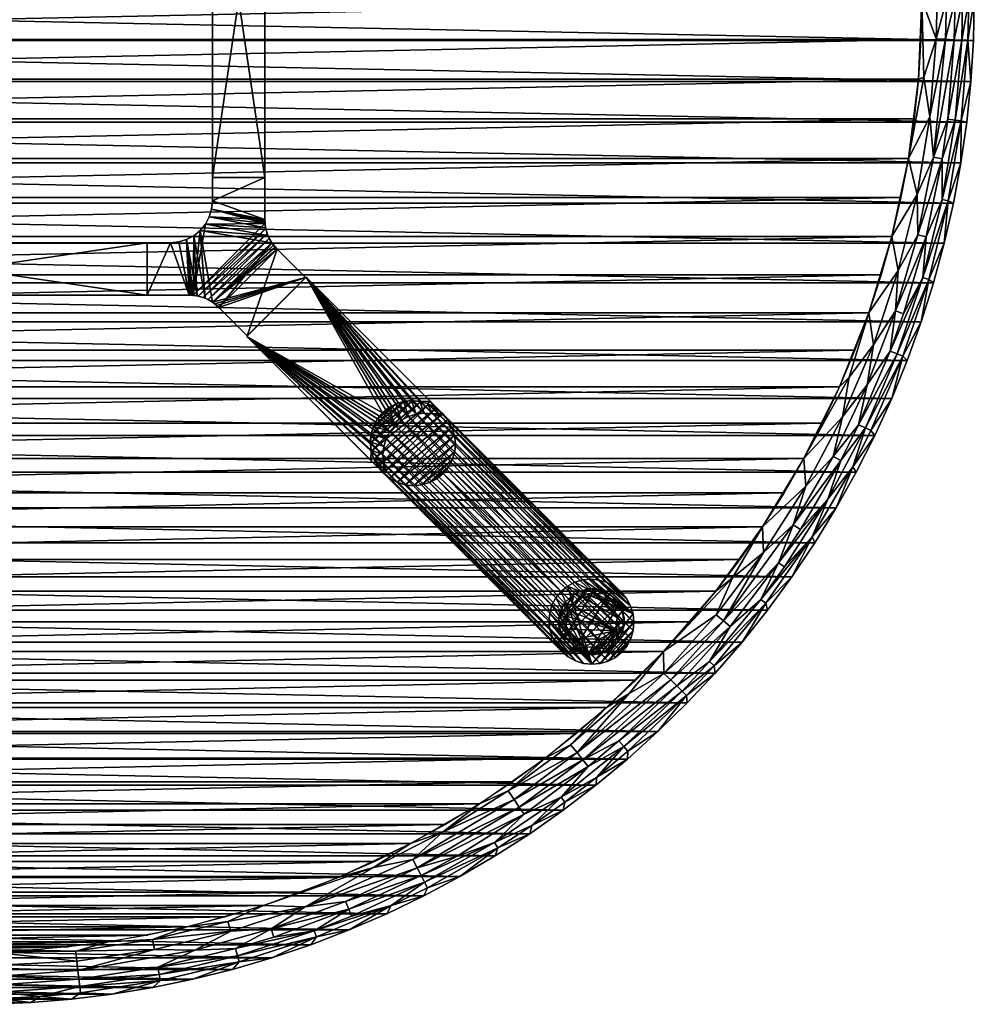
# Model space of a CAD drawing. Header units: inches. Extents: x -24 to 24, y -24 to 24.
# Tile 5 of 7: x 1.2 to 24, y -24 to -0.5. Entities that reach past the tile are written whole.
import ezdxf

# ---------------------------------------------------------------- set-up
doc = ezdxf.new("R2010")
doc.units = ezdxf.units.IN
doc.header["$MEASUREMENT"] = 0
for name, color, linetype in [('AFUTL-3-EDPL', 19, 'Continuous'), ('AFUTL-3-GDPL', 19, 'Continuous'), ('AFUTL-3-HWPT', 4, 'Continuous'), ('AFUTL-3-LGWD', 15, 'Continuous'), ('AFUTL-3-TPWD', 15, 'Continuous')]:
    doc.layers.add(name, color=color, linetype=linetype)

msp = doc.modelspace()

# ---------------------------------------------------------------- meshes
at = {"layer": 'AFUTL-3-EDPL'}
mesh = msp.add_polyface(dxfattribs=at)
corners = [(22.746, 0, 28.476), (22.849, 0.927, 28.505), (23.11, 0, 28.592), (23.366, -2.856, 28.871), (23.699, -0.965, 29.056), (23.543, -2.877, 29.056), (23.847, -0.972, 29.266), (23.92, -1.956, 29.547), (23.69, -2.895, 29.266), (22.792, -1.852, 28.505), (23.091, -0.938, 28.592), (22.939, -2.803, 28.592), (23.521, -0.957, 28.871), (24, 0, 29.547), (23.98, -0.979, 29.547), (22.428, -3.793, 28.476), (22.637, -4.652, 28.592), (23.231, -3.8, 28.871), (23.233, -4.774, 29.056), (23.681, -3.899, 29.547), (23.378, -4.804, 29.266), (23.316, -0.948, 28.715), (23.54, 0, 28.871), (23.718, 0, 29.056), (23.866, 0, 29.266), (23.82, -2.93, 29.547), (23.336, 0, 28.715), (23.029, -3.767, 28.715), (22.666, -1.903, 28.476)]
mesh.append_faces([[corners[k] for k in face] for face in [(12, 4, 3), (22, 23, 12), (24, 13, 6), (4, 6, 5), (23, 24, 4), (11, 27, 16), (26, 22, 21), (2, 26, 10), (3, 5, 17)]], dxfattribs={"vtx0": -1, "vtx1": -1})
mesh.append_faces([[corners[k] for k in face] for face in [(0, 1, 2), (6, 7, 8), (9, 10, 11), (9, 11, 15), (17, 5, 18), (8, 19, 20), (10, 21, 11), (0, 10, 9), (5, 6, 8), (5, 8, 18), (18, 8, 20), (21, 12, 27), (11, 21, 27)]], dxfattribs={"vtx0": -1, "vtx1": -1, "vtx2": -1})
mesh.append_faces([[corners[k] for k in face] for face in [(3, 4, 5), (6, 13, 14), (15, 11, 16), (12, 23, 4), (8, 7, 25), (10, 26, 21), (27, 12, 3), (4, 24, 6), (21, 22, 12), (0, 2, 10), (8, 25, 19), (6, 14, 7), (27, 3, 17), (9, 28, 0), (9, 15, 28)]], dxfattribs={"vtx0": -1, "vtx2": -1})
mesh = msp.add_polyface(dxfattribs=at)
corners = [(22.185, -6.47, 28.592), (22.119, -7.436, 28.715), (21.589, -8.245, 28.592), (22.847, -5.669, 28.871), (23.233, -4.774, 29.056), (22.77, -6.64, 29.056), (22.032, -5.657, 28.476), (21.481, -7.48, 28.476), (22.296, -8.515, 29.266), (22.733, -7.695, 29.547), (22.4, -8.616, 29.547), (23.378, -4.804, 29.266), (23.681, -3.899, 29.547), (23.502, -4.862, 29.547), (23.284, -5.817, 29.547), (22.912, -6.682, 29.266), (23.231, -3.8, 28.871), (22.313, -7.501, 28.871), (21.991, -8.399, 28.871), (22.157, -8.463, 29.056), (21.238, -10.152, 28.871), (23.028, -6.762, 29.547), (22.637, -4.652, 28.592), (23.029, -3.767, 28.715), (22.649, -5.62, 28.715), (22.428, -3.793, 28.476), (21.014, -9.018, 28.505), (20.78, -9.252, 28.476), (21.399, -10.229, 29.056), (21.444, -9.203, 28.715), (22.03, -9.523, 29.547)]
mesh.append_faces([[corners[k] for k in face] for face in [(0, 1, 2), (6, 0, 7), (25, 22, 6), (5, 15, 19), (19, 8, 28), (22, 24, 0)]], dxfattribs={"vtx0": -1, "vtx1": -1})
mesh.append_faces([[corners[k] for k in face] for face in [(3, 4, 5), (11, 14, 15), (16, 4, 3), (18, 19, 20), (15, 9, 8), (22, 23, 24), (0, 24, 1), (23, 16, 24), (7, 2, 26), (5, 11, 15), (19, 15, 8), (4, 11, 5), (1, 3, 17), (1, 18, 29), (24, 16, 3), (24, 3, 1), (2, 1, 29)]], dxfattribs={"vtx0": -1, "vtx1": -1, "vtx2": -1})
mesh.append_faces([[corners[k] for k in face] for face in [(8, 9, 10), (7, 0, 2), (11, 12, 13), (3, 5, 17), (18, 5, 19), (15, 14, 21), (26, 27, 7), (8, 10, 30), (6, 22, 0), (15, 21, 9), (11, 13, 14), (1, 17, 18)]], dxfattribs={"vtx0": -1, "vtx2": -1})
mesh.append_faces([[corners[k] for k in face] for face in [(17, 5, 18)]], dxfattribs={"vtx1": -1})
mesh = msp.add_polyface(dxfattribs=at)
corners = [(21.444, -9.203, 28.715), (21.991, -8.399, 28.871), (21.238, -10.152, 28.871), (21.098, -11.157, 29.266), (21.623, -10.413, 29.547), (21.18, -11.287, 29.547), (22.296, -8.515, 29.266), (22.03, -9.523, 29.547), (21.533, -10.293, 29.266), (20.85, -9.967, 28.592), (20.629, -10.909, 28.715), (19.974, -11.622, 28.592), (20.81, -11.005, 28.871), (20.501, -11.929, 29.056), (19.85, -12.654, 28.871), (20.702, -12.141, 29.547), (20.125, -12.829, 29.266), (21.014, -9.018, 28.505), (19.933, -10.958, 28.476), (20.78, -9.252, 28.476), (19.321, -13.448, 28.871), (19.467, -13.55, 29.056), (22.157, -8.463, 29.056), (21.399, -10.229, 29.056), (19.677, -12.544, 28.715), (20.19, -12.975, 29.547), (18.946, -12.588, 28.476), (21.589, -8.245, 28.592), (18.968, -13.202, 28.592), (19.644, -13.788, 29.547)]
mesh.append_faces([[corners[k] for k in face] for face in [(9, 10, 11), (18, 11, 26), (11, 24, 28), (8, 4, 3), (2, 23, 12)]], dxfattribs={"vtx0": -1, "vtx1": -1})
mesh.append_faces([[corners[k] for k in face] for face in [(0, 1, 2), (6, 7, 8), (3, 15, 16), (20, 13, 21), (12, 23, 13), (11, 10, 24), (9, 0, 10), (23, 3, 13), (23, 6, 8), (13, 3, 16), (0, 2, 10), (10, 12, 24), (24, 12, 14), (27, 0, 9), (17, 9, 18), (17, 27, 9)]], dxfattribs={"vtx0": -1, "vtx1": -1, "vtx2": -1})
mesh.append_faces([[corners[k] for k in face] for face in [(3, 4, 5), (12, 13, 14), (17, 18, 19), (18, 9, 11), (2, 22, 23), (16, 15, 25), (13, 16, 21), (26, 11, 28), (23, 8, 3), (8, 7, 4), (3, 5, 15), (16, 25, 29), (10, 2, 12), (24, 14, 20)]], dxfattribs={"vtx0": -1, "vtx2": -1})
mesh.append_faces([[corners[k] for k in face] for face in [(14, 13, 20)]], dxfattribs={"vtx1": -1})
mesh = msp.add_polyface(dxfattribs=at)
corners = [(18.224, -13.813, 28.505), (18.968, -13.202, 28.592), (17.836, -14.695, 28.592), (18.168, -14.968, 28.871), (18.902, -14.327, 29.056), (17.68, -15.811, 29.056), (18.946, -12.588, 28.476), (19.321, -13.448, 28.871), (16.896, -16.39, 28.871), (17.024, -16.515, 29.056), (15.514, -17.705, 28.871), (19.02, -14.417, 29.266), (19.644, -13.788, 29.547), (19.065, -14.578, 29.547), (16.581, -15.571, 28.476), (18.455, -15.343, 29.547), (17.79, -15.91, 29.266), (20.125, -12.829, 29.266), (19.677, -12.544, 28.715), (18.01, -14.838, 28.715), (17.814, -16.083, 29.547), (16.587, -16.091, 28.592), (16.75, -16.248, 28.715), (14.513, -17.984, 28.592), (15.755, -16.574, 28.505), (17.131, -16.618, 29.266), (17.143, -16.797, 29.547), (19.467, -13.55, 29.056), (17.826, -14.129, 28.476), (15.22, -16.904, 28.476)]
mesh.append_faces([[corners[k] for k in face] for face in [(8, 9, 10), (16, 20, 25), (19, 3, 22), (2, 19, 21), (5, 16, 9)]], dxfattribs={"vtx0": -1, "vtx1": -1})
mesh.append_faces([[corners[k] for k in face] for face in [(0, 1, 2), (3, 4, 5), (6, 1, 0), (7, 4, 3), (0, 2, 14), (11, 15, 16), (17, 12, 11), (1, 18, 19), (3, 5, 8), (1, 19, 2), (21, 22, 23), (14, 21, 24), (4, 17, 11), (4, 11, 5), (18, 7, 19), (19, 7, 3), (22, 3, 8), (5, 11, 16)]], dxfattribs={"vtx0": -1, "vtx1": -1, "vtx2": -1})
mesh.append_faces([[corners[k] for k in face] for face in [(11, 12, 13), (16, 15, 20), (21, 19, 22), (8, 5, 9), (9, 16, 25), (14, 2, 21), (11, 13, 15), (25, 20, 26), (7, 27, 4), (0, 28, 6), (24, 29, 14)]], dxfattribs={"vtx0": -1, "vtx2": -1})
mesh.append_faces([[corners[k] for k in face] for face in [(27, 17, 4)]], dxfattribs={"vtx1": -1})
mesh.append_faces([[corners[k] for k in face] for face in [(14, 28, 0)]], dxfattribs={"vtx1": -1, "vtx2": -1})
mesh = msp.add_polyface(dxfattribs=at)
corners = [(15.755, -16.574, 28.505), (14.513, -17.984, 28.592), (14.361, -17.796, 28.505), (14.135, -19.046, 29.056), (14.223, -19.165, 29.266), (13.435, -19.726, 29.266), (15.631, -17.839, 29.056), (17.131, -16.618, 29.266), (15.729, -17.95, 29.266), (16.587, -16.091, 28.592), (14.186, -19.359, 29.547), (13.385, -19.921, 29.547), (14.655, -18.16, 28.715), (16.896, -16.39, 28.871), (15.514, -17.705, 28.871), (13.136, -19.287, 28.715), (14.783, -18.319, 28.871), (13.251, -19.456, 28.871), (17.143, -16.797, 29.547), (16.443, -17.482, 29.547), (12.873, -18.9, 28.505), (13.009, -19.1, 28.592), (14.988, -18.573, 29.266), (15.717, -18.138, 29.547), (14.964, -18.764, 29.547), (12.546, -20.129, 29.056), (16.75, -16.248, 28.715), (17.024, -16.515, 29.056), (13.752, -18.118, 28.476), (15.22, -16.904, 28.476)]
mesh.append_faces([[corners[k] for k in face] for face in [(12, 16, 15), (4, 10, 5), (1, 12, 21), (27, 7, 6), (26, 13, 12), (8, 23, 22), (14, 6, 16), (22, 24, 4)]], dxfattribs={"vtx0": -1, "vtx1": -1})
mesh.append_faces([[corners[k] for k in face] for face in [(0, 1, 2), (6, 7, 8), (0, 9, 1), (15, 16, 17), (7, 19, 8), (6, 22, 3), (16, 3, 17), (2, 1, 20), (3, 5, 25), (16, 6, 3), (17, 3, 25), (20, 28, 2), (2, 29, 0)]], dxfattribs={"vtx0": -1, "vtx1": -1, "vtx2": -1})
mesh.append_faces([[corners[k] for k in face] for face in [(3, 4, 5), (5, 10, 11), (12, 13, 14), (7, 18, 19), (20, 1, 21), (22, 23, 24), (1, 26, 12), (14, 27, 6), (21, 12, 15), (6, 8, 22), (8, 19, 23), (4, 24, 10), (12, 14, 16), (2, 28, 29), (3, 22, 4)]], dxfattribs={"vtx0": -1, "vtx2": -1})
mesh = msp.add_polyface(dxfattribs=at)
corners = [(13.136, -19.287, 28.715), (13.251, -19.456, 28.871), (10.699, -20.738, 28.715), (9.132, -21.89, 29.056), (10.875, -21.078, 29.056), (10.074, -21.636, 29.266), (11.3, -19.881, 28.505), (13.009, -19.1, 28.592), (10.596, -20.537, 28.592), (12.873, -18.9, 28.505), (10.943, -21.21, 29.266), (12.624, -20.254, 29.266), (11.716, -20.946, 29.547), (9.063, -21.725, 28.871), (9.653, -20.73, 28.505), (8.026, -21.671, 28.592), (11.632, -20.465, 28.871), (10.793, -20.92, 28.871), (8.985, -21.537, 28.715), (12.561, -20.451, 29.547), (9.97, -21.831, 29.547), (10.852, -21.406, 29.547), (12.546, -20.129, 29.056), (13.435, -19.726, 29.266), (13.385, -19.921, 29.547), (9.071, -22.22, 29.547), (8.814, -20.969, 28.476), (10.538, -20.158, 28.476), (12.188, -19.205, 28.476), (13.752, -18.118, 28.476)]
mesh.append_faces([[corners[k] for k in face] for face in [(1, 22, 16)]], dxfattribs={"vtx0": -1})
mesh.append_faces([[corners[k] for k in face] for face in [(0, 1, 2), (3, 4, 5), (2, 17, 18), (12, 11, 19), (20, 5, 21), (22, 11, 4), (13, 18, 17), (23, 24, 11), (5, 4, 10), (21, 10, 12), (25, 5, 20)]], dxfattribs={"vtx0": -1, "vtx1": -1})
mesh.append_faces([[corners[k] for k in face] for face in [(6, 7, 8), (9, 7, 6), (10, 4, 11), (10, 11, 12), (3, 13, 4), (14, 8, 15), (6, 8, 14), (8, 2, 15), (7, 0, 8), (14, 27, 6), (6, 28, 9)]], dxfattribs={"vtx0": -1, "vtx1": -1, "vtx2": -1})
mesh.append_faces([[corners[k] for k in face] for face in [(2, 1, 16), (15, 2, 18), (8, 0, 2), (17, 22, 4), (22, 23, 11), (11, 24, 19), (2, 16, 17), (6, 27, 28), (9, 28, 29)]], dxfattribs={"vtx0": -1, "vtx2": -1})
mesh.append_faces([[corners[k] for k in face] for face in [(16, 22, 17)]], dxfattribs={"vtx1": -1})
mesh.append_faces([[corners[k] for k in face] for face in [(13, 17, 4), (5, 10, 21)]], dxfattribs={"vtx1": -1, "vtx2": -1})
mesh.append_faces([[corners[k] for k in face] for face in [(14, 26, 27)]], dxfattribs={"vtx2": -1})
mesh = msp.add_polyface(dxfattribs=at)
corners = [(4.422, -22.683, 28.592), (4.376, -22.445, 28.505), (6.245, -22.25, 28.592), (6.179, -22.017, 28.505), (8.026, -21.671, 28.592), (4.567, -23.425, 29.266), (4.539, -23.28, 29.056), (6.449, -22.979, 29.266), (8.157, -22.571, 29.547), (8.289, -22.381, 29.266), (9.071, -22.22, 29.547), (4.505, -23.105, 28.871), (6.361, -22.664, 28.871), (6.409, -22.836, 29.056), (7.274, -22.388, 28.871), (9.063, -21.725, 28.871), (8.238, -22.242, 29.056), (5.34, -23.398, 29.547), (9.653, -20.73, 28.505), (7.029, -21.633, 28.476), (7.23, -22.885, 29.547), (6.29, -23.161, 29.547), (7.211, -22.193, 28.715), (5.39, -22.705, 28.715), (10.074, -21.636, 29.266), (8.985, -21.537, 28.715), (9.132, -21.89, 29.056), (5.194, -22.145, 28.476), (8.814, -20.969, 28.476)]
mesh.append_faces([[corners[k] for k in face] for face in [(8, 9, 10), (14, 15, 16), (13, 12, 16), (21, 7, 20), (6, 11, 13), (16, 15, 26), (20, 9, 8), (17, 7, 21), (12, 22, 14)]], dxfattribs={"vtx0": -1, "vtx1": -1})
mesh.append_faces([[corners[k] for k in face] for face in [(0, 1, 2), (1, 3, 2), (2, 3, 4), (5, 6, 7), (11, 12, 13), (5, 7, 17), (18, 4, 19), (7, 9, 20), (2, 4, 22), (11, 23, 12), (9, 24, 10), (22, 4, 25), (3, 19, 4), (9, 16, 24), (7, 13, 9), (23, 22, 12), (14, 22, 15), (22, 25, 15), (23, 2, 22), (0, 2, 23), (1, 27, 3)]], dxfattribs={"vtx0": -1, "vtx1": -1, "vtx2": -1})
mesh.append_faces([[corners[k] for k in face] for face in [(13, 16, 9), (6, 13, 7), (27, 19, 3)]], dxfattribs={"vtx1": -1, "vtx2": -1})
mesh.append_faces([[corners[k] for k in face] for face in [(16, 26, 24), (12, 14, 16), (19, 28, 18)]], dxfattribs={"vtx2": -1})
mesh = msp.add_polyface(dxfattribs=at)
corners = [(2.444, -23.875, 29.547), (2.655, -23.718, 29.266), (3.416, -23.756, 29.547), (0.721, -23.708, 29.056), (0.716, -23.529, 28.871), (2.639, -23.571, 29.056), (-0.234, -23.108, 28.592), (0.476, -22.741, 28.476), (2.571, -22.966, 28.592), (2.619, -23.394, 28.871), (2.596, -23.191, 28.715), (5.39, -22.705, 28.715), (4.505, -23.105, 28.871), (0.725, -23.855, 29.266), (1.692, -23.806, 29.266), (1.468, -23.955, 29.547), (2.544, -22.726, 28.505), (4.376, -22.445, 28.505), (4.422, -22.683, 28.592), (0.709, -23.325, 28.715), (-1.192, -23.51, 28.871), (4.539, -23.28, 29.056), (4.567, -23.425, 29.266), (0.49, -23.995, 29.547), (4.382, -23.597, 29.547), (5.34, -23.398, 29.547), (-1.201, -23.688, 29.056), (-0.49, -23.995, 29.547), (1.428, -22.701, 28.476), (3.323, -22.502, 28.476), (5.194, -22.145, 28.476)]
mesh.append_faces([[corners[k] for k in face] for face in [(0, 1, 2), (6, 7, 8), (19, 6, 10), (5, 9, 21), (23, 13, 15), (24, 22, 25), (13, 3, 14), (9, 10, 12), (4, 19, 9), (8, 16, 18), (2, 22, 24), (15, 14, 0), (27, 13, 23), (14, 5, 1)]], dxfattribs={"vtx0": -1, "vtx1": -1})
mesh.append_faces([[corners[k] for k in face] for face in [(3, 4, 5), (10, 11, 12), (16, 17, 18), (10, 18, 11), (1, 22, 2), (3, 5, 14), (1, 5, 22), (7, 16, 8), (16, 29, 17)]], dxfattribs={"vtx0": -1, "vtx1": -1, "vtx2": -1})
mesh.append_faces([[corners[k] for k in face] for face in [(28, 29, 16)]], dxfattribs={"vtx1": -1})
mesh.append_faces([[corners[k] for k in face] for face in [(4, 9, 5), (13, 14, 15), (20, 4, 3), (5, 21, 22), (6, 8, 10), (26, 3, 13), (9, 12, 21), (19, 10, 9), (8, 18, 10), (29, 30, 17), (14, 1, 0)]], dxfattribs={"vtx1": -1, "vtx2": -1})
mesh.append_faces([[corners[k] for k in face] for face in [(7, 28, 16)]], dxfattribs={"vtx2": -1})
at = {"layer": 'AFUTL-3-GDPL'}
mesh = msp.add_polyface(dxfattribs=at)
corners = [(14.647, -14.271, 0.531), (14.076, -14.77), (15.447, -15.07, 0.531), (15.278, -15.525), (15.525, -14.44), (14.44, -14.192), (14.417, -15.301, 0.531), (14.77, -15.641), (15.242, -14.365, 0.531), (14.192, -15.278), (14.947, -14.076), (15.641, -14.947), (14.249, -14.722, 0.531), (14.995, -15.469, 0.531), (15.525, -15.278, 0.177), (15.415, -14.302, 0.177), (14.44, -15.525, 0.177), (14.44, -14.192, 0.177), (14.192, -14.44, 0.177), (14.192, -15.278, 0.177), (15.119, -15.602, 0.177), (15.602, -14.599, 0.177), (14.77, -14.076, 0.177), (14.076, -14.77, 0.177), (15.119, -14.115, 0.177), (14.77, -15.641, 0.177), (15.641, -14.947, 0.177), (15.476, -14.761, 0.531), (14.956, -14.241, 0.531), (14.258, -15.033, 0.531), (15.278, -14.192), (14.192, -14.44), (15.525, -15.278), (14.44, -15.525), (14.684, -15.459, 0.531), (15.272, -15.327, 0.531), (14.39, -14.445, 0.531), (15.352, -14.476, 0.531), (15.415, -15.415, 0.177), (14.115, -15.119, 0.177), (15.641, -14.77), (14.947, -15.641), (14.77, -14.076), (14.076, -14.947), (14.947, -14.076, 0.177), (14.076, -14.947, 0.177), (15.278, -15.525, 0.177), (15.278, -14.192, 0.177), (14.115, -14.599, 0.177), (14.947, -15.641, 0.177), (15.525, -14.44, 0.177), (14.302, -14.575, 0.531)]
mesh.append_faces([[corners[k] for k in face] for face in [(2, 14, 26), (36, 17, 18), (6, 19, 16), (13, 49, 20), (29, 45, 39), (27, 26, 21), (35, 46, 38), (21, 40, 4), (47, 30, 24), (34, 16, 25), (48, 31, 1), (39, 43, 9), (20, 41, 3), (46, 3, 38), (50, 4, 15), (0, 22, 17), (48, 1, 23), (45, 43, 39), (24, 30, 10), (49, 41, 20), (26, 40, 21), (2, 26, 27), (15, 4, 30), (38, 3, 32), (6, 16, 34), (0, 17, 36), (38, 32, 14), (39, 9, 19), (26, 11, 40), (28, 24, 44), (24, 10, 44), (20, 3, 46), (15, 30, 47), (18, 31, 48), (21, 4, 50)]])
mesh.append_faces([[corners[k] for k in face] for face in [(8, 24, 28), (12, 45, 29), (13, 46, 35), (17, 31, 18), (12, 48, 23), (19, 33, 16), (22, 5, 17), (16, 7, 25), (14, 11, 26), (28, 22, 0), (29, 19, 6), (5, 1, 31), (3, 11, 32), (35, 14, 2), (28, 37, 8), (49, 7, 41), (22, 10, 42), (45, 1, 43), (8, 15, 47), (13, 25, 49), (37, 21, 50)]], dxfattribs={"vtx0": -1})
mesh.append_faces([[corners[k] for k in face] for face in [(30, 9, 10), (33, 4, 7), (41, 11, 3), (42, 1, 5), (27, 0, 2), (0, 27, 28), (9, 30, 33), (37, 15, 8), (7, 40, 41), (10, 43, 42), (51, 48, 12)]], dxfattribs={"vtx0": -1, "vtx1": -1})
mesh.append_faces([[corners[k] for k in face] for face in [(28, 27, 37), (10, 9, 43), (7, 4, 40), (33, 30, 4), (2, 6, 34), (2, 0, 36), (41, 40, 11), (42, 43, 1), (51, 18, 48), (2, 51, 12)]], dxfattribs={"vtx0": -1, "vtx2": -1})
mesh.append_faces([[corners[k] for k in face] for face in [(34, 25, 13), (27, 21, 37), (36, 18, 51), (44, 10, 22), (23, 1, 45), (25, 7, 49)]], dxfattribs={"vtx1": -1})
mesh.append_faces([[corners[k] for k in face] for face in [(12, 29, 2), (36, 51, 2), (34, 13, 2), (29, 6, 2)]], dxfattribs={"vtx1": -1, "vtx2": -1})
mesh.append_faces([[corners[k] for k in face] for face in [(8, 47, 24), (28, 44, 22), (14, 32, 11), (16, 33, 7), (22, 42, 5), (37, 50, 15), (17, 5, 31), (19, 9, 33), (13, 35, 2), (35, 38, 14), (29, 39, 19), (12, 23, 45), (13, 20, 46)]], dxfattribs={"vtx2": -1})
at = {"layer": 'AFUTL-3-HWPT'}
mesh = msp.add_polyface(dxfattribs=at)
corners = [(5.808, 4.25, 26.476), (7.058, 4.25, 26.476), (7.058, -4.25, 26.476), (5.808, -4.25, 26.476), (7.058, 4.25, 28.476), (7.058, -4.25, 28.476), (5.808, -4.25, 28.476), (5.808, 4.25, 28.476)]
mesh.append_faces([[corners[k] for k in face] for face in [(3, 1, 2), (1, 5, 2), (6, 2, 5), (3, 7, 0), (5, 7, 6), (0, 4, 1)]], dxfattribs={"vtx0": -1})
mesh.append_faces([[corners[k] for k in face] for face in [(0, 1, 3), (4, 5, 1), (3, 2, 6), (6, 7, 3), (4, 7, 5), (7, 4, 0)]], dxfattribs={"vtx1": -1})
mesh = msp.add_polyface(dxfattribs=at)
corners = [(6.64, -8.032, 26.508), (6.64, -8.032, 28.476), (5.959, -7.351, 28.476), (5.959, -7.351, 26.486), (8.032, -6.64, 28.476), (8.032, -6.64, 26.508), (7.351, -5.959, 26.486), (7.351, -5.959, 28.476), (4.25, -7.058, 28.476), (4.25, -7.058, 26.476), (5.252, -7.058, 26.476), (5.252, -7.058, 28.476), (4.25, -5.808, 28.476), (4.25, -5.808, 26.476), (5.807, -7.226, 28.476), (5.634, -7.134, 28.476), (5.447, -7.077, 28.476), (5.282, -7.058, 26.476), (5.313, -7.06, 26.476), (5.344, -7.062, 26.476), (5.466, -7.081, 26.477), (5.587, -7.116, 26.477), (5.704, -7.166, 26.479), (5.812, -7.23, 26.481), (5.864, -7.267, 26.483), (5.913, -7.307, 26.484), (7.058, -5.252, 28.476), (7.077, -5.447, 28.476), (7.134, -5.634, 28.476), (7.226, -5.807, 28.476), (7.307, -5.913, 26.484), (7.267, -5.864, 26.483), (7.23, -5.812, 26.481), (7.166, -5.704, 26.479), (7.116, -5.587, 26.477), (7.081, -5.466, 26.477), (7.062, -5.344, 26.476), (7.06, -5.313, 26.476), (7.058, -5.282, 26.476), (7.058, -5.252, 26.476), (4.808, -5.808, 28.476), (4.808, -5.808, 26.476), (7.058, -4.25, 28.476), (5.808, -4.25, 28.476), (5.808, -4.808, 28.476), (5.789, -5.003, 28.476), (5.732, -5.191, 28.476), (5.639, -5.363, 28.476), (5.515, -5.515, 28.476), (5.363, -5.639, 28.476), (5.191, -5.732, 28.476), (5.003, -5.789, 28.476), (7.058, -4.25, 26.476), (5.808, -4.808, 26.476), (5.789, -5.003, 26.476), (5.732, -5.191, 26.476), (5.639, -5.363, 26.476), (5.515, -5.515, 26.476), (5.363, -5.639, 26.476), (5.191, -5.732, 26.476), (5.003, -5.789, 26.476), (5.808, -4.25, 26.476)]
mesh.append_faces([[corners[k] for k in face] for face in [(1, 5, 4), (9, 12, 13), (44, 42, 43), (60, 40, 51), (59, 51, 50), (58, 50, 49), (57, 49, 48), (56, 48, 47), (55, 47, 46), (54, 46, 45), (53, 43, 61), (41, 9, 13), (42, 61, 43)]], dxfattribs={"vtx0": -1})
mesh.append_faces([[corners[k] for k in face] for face in [(0, 2, 3), (8, 10, 11), (14, 24, 2), (15, 22, 14), (22, 15, 21), (21, 16, 20), (20, 16, 19), (19, 11, 18), (18, 11, 17), (17, 11, 10), (27, 36, 26), (28, 34, 27), (34, 28, 33), (33, 29, 32), (32, 29, 31), (31, 7, 30), (30, 7, 6), (13, 40, 41), (1, 7, 2), (2, 29, 14), (14, 48, 15), (15, 49, 16), (16, 50, 11), (48, 28, 47), (47, 27, 46), (46, 26, 45), (45, 26, 44), (52, 26, 39), (41, 40, 60), (32, 22, 33), (33, 21, 34), (34, 20, 35), (35, 19, 36), (18, 59, 19), (59, 10, 60), (60, 10, 41), (53, 39, 54), (5, 23, 6), (6, 23, 30), (30, 23, 31), (31, 23, 32)]], dxfattribs={"vtx0": -1, "vtx1": -1})
mesh.append_faces([[corners[k] for k in face] for face in [(14, 29, 48), (19, 56, 36)]], dxfattribs={"vtx0": -1, "vtx1": -1, "vtx2": -1})
mesh.append_faces([[corners[k] for k in face] for face in [(7, 5, 6), (2, 24, 25), (2, 25, 3), (14, 22, 23), (14, 23, 24), (21, 15, 16), (19, 16, 11), (26, 36, 37), (26, 37, 38), (27, 34, 35), (27, 35, 36), (33, 28, 29), (31, 29, 7), (2, 7, 29), (15, 48, 49), (16, 49, 50), (11, 50, 51), (11, 51, 40), (47, 28, 27), (46, 27, 26), (44, 26, 42), (40, 8, 11), (53, 45, 44), (33, 22, 21), (34, 21, 20), (35, 20, 19), (19, 59, 58), (19, 58, 57), (59, 17, 10), (41, 10, 9), (36, 56, 55), (36, 55, 54), (54, 39, 38), (54, 38, 37), (53, 52, 39), (5, 3, 25), (5, 25, 24)]], dxfattribs={"vtx0": -1, "vtx2": -1})
mesh.append_faces([[corners[k] for k in face] for face in [(1, 2, 0), (4, 5, 7), (9, 10, 8), (0, 5, 1), (8, 12, 9), (12, 40, 13), (12, 8, 40), (42, 26, 52), (60, 51, 59), (59, 50, 58), (58, 49, 57), (57, 48, 56), (56, 47, 55), (55, 46, 54), (54, 45, 53), (61, 52, 53), (0, 3, 5), (52, 61, 42)]], dxfattribs={"vtx1": -1})
mesh.append_faces([[corners[k] for k in face] for face in [(38, 39, 26), (29, 28, 48), (44, 43, 53), (23, 22, 32), (18, 17, 59), (57, 56, 19), (37, 36, 54), (24, 23, 5)]], dxfattribs={"vtx1": -1, "vtx2": -1})
mesh.append_faces([[corners[k] for k in face] for face in [(1, 4, 7)]], dxfattribs={"vtx2": -1})
mesh = msp.add_polyface(dxfattribs=at)
corners = [(-4.25, -7.058, 26.476), (-4.25, -5.808, 26.476), (4.25, -5.808, 26.476), (4.25, -7.058, 26.476), (-4.25, -5.808, 28.476), (4.25, -5.808, 28.476), (4.25, -7.058, 28.476), (-4.25, -7.058, 28.476)]
mesh.append_faces([[corners[k] for k in face] for face in [(3, 1, 2), (5, 1, 4), (2, 6, 3), (7, 3, 6), (7, 5, 4), (0, 4, 1)]], dxfattribs={"vtx0": -1})
mesh.append_faces([[corners[k] for k in face] for face in [(0, 1, 3), (2, 1, 5), (5, 6, 2), (0, 3, 7), (6, 5, 7), (7, 4, 0)]], dxfattribs={"vtx1": -1})
mesh = msp.add_polyface(dxfattribs=at)
corners = [(8.043, -6.629, 28.476), (6.629, -8.043, 28.476), (9.591, -11.005, 28.476), (9.65, -10.946, 28.476), (9.596, -10.758, 28.476), (9.578, -10.564, 28.476), (9.598, -10.371, 28.476), (9.655, -10.186, 28.476), (9.746, -10.016, 28.476), (9.868, -9.868, 28.476), (10.016, -9.746, 28.476), (10.186, -9.655, 28.476), (10.371, -9.598, 28.476), (10.564, -9.578, 28.476), (10.758, -9.596, 28.476), (10.946, -9.65, 28.476), (11.005, -9.591, 28.476), (6.629, -8.043, 26.476), (9.892, -11.306, 26.476), (11.306, -9.892, 26.476), (8.043, -6.629, 26.476), (9.95, -11.247, 26.476), (11.247, -9.95, 26.476), (11.059, -9.896, 26.476), (10.865, -9.879, 26.476), (10.672, -9.899, 26.476), (10.487, -9.955, 26.476), (10.317, -10.046, 26.476), (10.168, -10.168, 26.476), (10.046, -10.317, 26.476), (9.955, -10.487, 26.476), (9.899, -10.672, 26.476), (9.879, -10.865, 26.476), (9.896, -11.059, 26.476)]
mesh.append_faces([[corners[k] for k in face] for face in [(17, 2, 1), (16, 20, 0), (3, 18, 21), (16, 22, 19), (23, 19, 22), (3, 33, 4), (4, 32, 5), (5, 31, 6), (6, 30, 7), (7, 29, 8), (8, 28, 9), (10, 28, 27), (11, 27, 26), (12, 26, 25), (13, 25, 24), (14, 24, 23), (15, 23, 22), (1, 20, 17)]], dxfattribs={"vtx0": -1})
mesh.append_faces([[corners[k] for k in face] for face in [(1, 9, 0), (2, 4, 1), (33, 17, 32), (32, 17, 31), (31, 17, 30), (30, 17, 29), (29, 17, 28), (28, 20, 27), (27, 20, 26), (26, 20, 25), (25, 20, 24), (24, 20, 23)]], dxfattribs={"vtx0": -1, "vtx1": -1})
mesh.append_faces([[corners[k] for k in face] for face in [(0, 9, 10), (0, 10, 11), (1, 4, 5), (1, 5, 6), (1, 7, 8), (1, 8, 9), (0, 12, 13), (0, 13, 14), (14, 16, 0), (33, 18, 17), (28, 17, 20), (23, 20, 19)]], dxfattribs={"vtx0": -1, "vtx2": -1})
mesh.append_faces([[corners[k] for k in face] for face in [(15, 16, 14), (18, 2, 17), (19, 20, 16), (2, 18, 3), (15, 22, 16), (21, 18, 33), (21, 33, 3), (9, 28, 10), (10, 27, 11), (11, 26, 12), (12, 25, 13), (13, 24, 14), (14, 23, 15), (0, 20, 1)]], dxfattribs={"vtx1": -1})
mesh.append_faces([[corners[k] for k in face] for face in [(6, 7, 1), (11, 12, 0)]], dxfattribs={"vtx1": -1, "vtx2": -1})
mesh.append_faces([[corners[k] for k in face] for face in [(2, 3, 4), (4, 33, 32), (5, 32, 31), (6, 31, 30), (7, 30, 29), (8, 29, 28)]], dxfattribs={"vtx2": -1})
at = {"layer": 'AFUTL-3-LGWD'}
mesh = msp.add_polyface(dxfattribs=at)
corners = [(14.133, -14.133, 0.098), (14.008, -14.285, 0.098), (13.916, -14.46, 0.098), (13.861, -14.65, 0.098), (13.843, -14.847, 0.098), (13.865, -15.046, 0.098), (13.925, -15.237, 0.098), (14.021, -15.413, 0.098), (14.149, -15.569, 0.098), (14.304, -15.696, 0.098), (14.481, -15.792, 0.098), (14.672, -15.852, 0.098), (14.87, -15.874, 0.098), (15.068, -15.856, 0.098), (15.257, -15.801, 0.098), (15.432, -15.709, 0.098), (15.584, -15.584, 0.098), (15.709, -15.432, 0.098), (15.801, -15.257, 0.098), (15.856, -15.068, 0.098), (15.874, -14.87, 0.098), (15.852, -14.672, 0.098), (15.792, -14.481, 0.098), (15.696, -14.304, 0.098), (15.569, -14.149, 0.098), (15.413, -14.021, 0.098), (15.237, -13.925, 0.098), (15.046, -13.865, 0.098), (14.847, -13.843, 0.098), (14.65, -13.861, 0.098), (14.46, -13.916, 0.098), (14.285, -14.008, 0.098), (11.32, -11.32, 28.472), (11.167, -11.444, 28.472), (10.993, -11.536, 28.472), (10.803, -11.592, 28.472), (10.605, -11.609, 28.472), (10.407, -11.588, 28.472), (10.216, -11.528, 28.472), (10.039, -11.432, 28.472), (9.884, -11.304, 28.472), (9.756, -11.149, 28.472), (9.66, -10.972, 28.472), (9.601, -10.781, 28.472), (9.579, -10.583, 28.472), (9.596, -10.385, 28.472), (9.652, -10.195, 28.472), (9.744, -10.021, 28.472), (9.868, -9.868, 28.472), (10.021, -9.744, 28.472), (10.195, -9.652, 28.472), (10.385, -9.596, 28.472), (10.583, -9.579, 28.472), (10.781, -9.601, 28.472), (10.972, -9.66, 28.472), (11.149, -9.756, 28.472), (11.304, -9.884, 28.472), (11.432, -10.039, 28.472), (11.528, -10.216, 28.472), (11.588, -10.407, 28.472), (11.609, -10.605, 28.472), (11.592, -10.803, 28.472), (11.536, -10.993, 28.472), (11.444, -11.167, 28.472)]
mesh.append_faces([[corners[k] for k in face] for face in [(11, 4, 12)]], dxfattribs={"vtx0": -1, "vtx1": -1})
mesh.append_faces([[corners[k] for k in face] for face in [(31, 21, 12)]], dxfattribs={"vtx0": -1, "vtx1": -1, "vtx2": -1})
mesh.append_faces([[corners[k] for k in face] for face in [(49, 31, 0), (17, 63, 32), (63, 17, 18), (19, 61, 62), (61, 19, 20), (21, 59, 60), (59, 21, 22), (23, 57, 58), (57, 23, 24), (25, 55, 56), (55, 25, 26), (27, 53, 54), (53, 27, 28), (29, 51, 52), (51, 29, 30), (31, 49, 50), (50, 47, 46), (51, 46, 45), (52, 45, 44), (53, 44, 43), (54, 43, 42), (55, 42, 41), (56, 41, 40), (57, 40, 39), (58, 39, 38), (59, 38, 37), (60, 37, 36), (61, 36, 35), (62, 35, 34), (63, 34, 33), (9, 7, 6), (10, 6, 5), (11, 5, 4), (26, 23, 22), (27, 22, 21), (18, 15, 14), (19, 14, 13), (20, 13, 12)]], dxfattribs={"vtx0": -1, "vtx2": -1})
mesh.append_faces([[corners[k] for k in face] for face in [(32, 63, 33)]], dxfattribs={"vtx1": -1})
mesh.append_faces([[corners[k] for k in face] for face in [(0, 1, 47), (46, 47, 1), (2, 3, 45), (44, 45, 3), (4, 5, 43), (42, 43, 5), (6, 7, 41), (40, 41, 7), (8, 9, 39), (38, 39, 9), (10, 11, 37), (36, 37, 11), (12, 13, 35), (34, 35, 13), (14, 15, 33), (32, 33, 15), (50, 49, 47), (51, 50, 46), (52, 51, 45), (53, 52, 44), (54, 53, 43), (55, 54, 42), (56, 55, 41), (57, 56, 40), (58, 57, 39), (59, 58, 38), (60, 59, 37), (61, 60, 36), (62, 61, 35), (63, 62, 34), (10, 9, 6), (11, 10, 5), (26, 25, 23), (27, 26, 22), (28, 27, 21), (29, 28, 21), (30, 29, 21), (31, 30, 21), (18, 17, 15), (19, 18, 14), (20, 19, 13), (21, 20, 12), (0, 31, 12), (1, 0, 12), (2, 1, 12), (3, 2, 12), (4, 3, 12)]], dxfattribs={"vtx1": -1, "vtx2": -1})
mesh.append_faces([[corners[k] for k in face] for face in [(47, 48, 0), (0, 48, 49), (1, 2, 46), (45, 46, 2), (3, 4, 44), (43, 44, 4), (5, 6, 42), (41, 42, 6), (7, 8, 40), (39, 40, 8), (9, 10, 38), (37, 38, 10), (11, 12, 36), (35, 36, 12), (13, 14, 34), (33, 34, 14), (15, 16, 32), (32, 16, 17), (18, 62, 63), (62, 18, 19), (20, 60, 61), (60, 20, 21), (22, 58, 59), (58, 22, 23), (24, 56, 57), (56, 24, 25), (26, 54, 55), (54, 26, 27), (28, 52, 53), (52, 28, 29), (30, 50, 51), (50, 30, 31), (49, 48, 47), (9, 8, 7), (25, 24, 23), (17, 16, 15)]], dxfattribs={"vtx2": -1})
at = {"layer": 'AFUTL-3-TPWD'}
mesh = msp.add_polyface(dxfattribs=at)
corners = [(-22.746, 0, 28.476), (22.746, 0, 28.476), (-22.726, -0.953, 28.476), (22.726, -0.953, 28.476), (-22.666, -1.903, 28.476), (22.666, -1.903, 28.476), (-22.567, -2.851, 28.476), (22.567, -2.851, 28.476), (-22.428, -3.793, 28.476), (22.428, -3.793, 28.476), (-22.249, -4.729, 28.476), (22.249, -4.729, 28.476), (-22.032, -5.657, 28.476), (22.032, -5.657, 28.476), (-21.775, -6.574, 28.476), (21.775, -6.574, 28.476), (-21.481, -7.48, 28.476), (21.481, -7.48, 28.476), (-21.149, -8.373, 28.476), (21.149, -8.373, 28.476), (-20.78, -9.252, 28.476), (-23.98, -0.979, 29.547), (23.98, -0.979, 29.547), (-24, 0, 29.547), (24, 0, 29.547), (23.92, -1.956, 29.547), (-23.92, -1.956, 29.547), (23.82, -2.93, 29.547), (-23.82, -2.93, 29.547), (23.681, -3.899, 29.547), (-23.681, -3.899, 29.547), (23.502, -4.862, 29.547), (-23.502, -4.862, 29.547), (23.284, -5.817, 29.547), (-23.284, -5.817, 29.547), (23.028, -6.762, 29.547), (-23.028, -6.762, 29.547), (22.733, -7.695, 29.547), (-22.733, -7.695, 29.547), (22.4, -8.616, 29.547), (-22.4, -8.616, 29.547), (22.03, -9.523, 29.547)]
mesh.append_faces([[corners[k] for k in face] for face in [(0, 1, 2), (2, 3, 4), (4, 5, 6), (6, 7, 8), (8, 9, 10), (10, 11, 12), (12, 13, 14), (14, 15, 16), (16, 17, 18), (18, 19, 20), (21, 22, 23), (22, 21, 25), (25, 26, 27), (27, 28, 29), (29, 30, 31), (31, 32, 33), (33, 34, 35), (35, 36, 37), (37, 38, 39), (39, 40, 41)]], dxfattribs={"vtx0": -1, "vtx1": -1})
mesh.append_faces([[corners[k] for k in face] for face in [(2, 1, 3), (4, 3, 5), (6, 5, 7), (8, 7, 9), (10, 9, 11), (12, 11, 13), (14, 13, 15), (16, 15, 17), (18, 17, 19), (23, 22, 24), (25, 21, 26), (27, 26, 28), (29, 28, 30), (31, 30, 32), (33, 32, 34), (35, 34, 36), (37, 36, 38), (39, 38, 40)]], dxfattribs={"vtx0": -1, "vtx2": -1})
mesh = msp.add_polyface(dxfattribs=at)
corners = [(-20.78, -9.252, 28.476), (21.149, -8.373, 28.476), (20.78, -9.252, 28.476), (-20.374, -10.114, 28.476), (20.374, -10.114, 28.476), (-19.933, -10.958, 28.476), (19.933, -10.958, 28.476), (-19.456, -11.783, 28.476), (19.456, -11.783, 28.476), (-18.946, -12.588, 28.476), (18.946, -12.588, 28.476), (-18.402, -13.37, 28.476), (18.402, -13.37, 28.476), (-17.826, -14.129, 28.476), (17.826, -14.129, 28.476), (-17.219, -14.863, 28.476), (17.219, -14.863, 28.476), (-16.581, -15.571, 28.476), (16.581, -15.571, 28.476), (-15.915, -16.252, 28.476), (15.915, -16.252, 28.476), (22.03, -9.523, 29.547), (-22.4, -8.616, 29.547), (-22.03, -9.523, 29.547), (21.623, -10.413, 29.547), (-21.623, -10.413, 29.547), (21.18, -11.287, 29.547), (-21.18, -11.287, 29.547), (20.702, -12.141, 29.547), (-20.702, -12.141, 29.547), (20.19, -12.975, 29.547), (-20.19, -12.975, 29.547), (19.644, -13.788, 29.547), (-19.644, -13.788, 29.547), (19.065, -14.578, 29.547), (-19.065, -14.578, 29.547), (18.455, -15.343, 29.547), (-18.455, -15.343, 29.547), (17.814, -16.083, 29.547), (-17.814, -16.083, 29.547), (17.143, -16.797, 29.547)]
mesh.append_faces([[corners[k] for k in face] for face in [(0, 2, 3), (3, 4, 5), (5, 6, 7), (7, 8, 9), (9, 10, 11), (11, 12, 13), (13, 14, 15), (15, 16, 17), (17, 18, 19), (21, 23, 24), (24, 25, 26), (26, 27, 28), (28, 29, 30), (30, 31, 32), (32, 33, 34), (34, 35, 36), (36, 37, 38), (38, 39, 40)]], dxfattribs={"vtx0": -1, "vtx1": -1})
mesh.append_faces([[corners[k] for k in face] for face in [(0, 1, 2), (3, 2, 4), (5, 4, 6), (7, 6, 8), (9, 8, 10), (11, 10, 12), (13, 12, 14), (15, 14, 16), (17, 16, 18), (19, 18, 20), (21, 22, 23), (24, 23, 25), (26, 25, 27), (28, 27, 29), (30, 29, 31), (32, 31, 33), (34, 33, 35), (36, 35, 37), (38, 37, 39)]], dxfattribs={"vtx0": -1, "vtx2": -1})
mesh = msp.add_polyface(dxfattribs=at)
corners = [(-15.915, -16.252, 28.476), (15.915, -16.252, 28.476), (-15.22, -16.904, 28.476), (15.22, -16.904, 28.476), (-14.499, -17.526, 28.476), (14.499, -17.526, 28.476), (-13.752, -18.118, 28.476), (13.752, -18.118, 28.476), (-12.982, -18.678, 28.476), (12.982, -18.678, 28.476), (-12.188, -19.205, 28.476), (12.188, -19.205, 28.476), (-11.373, -19.699, 28.476), (11.373, -19.699, 28.476), (-10.538, -20.158, 28.476), (10.538, -20.158, 28.476), (-9.685, -20.581, 28.476), (9.685, -20.581, 28.476), (-8.814, -20.969, 28.476), (8.814, -20.969, 28.476), (-7.929, -21.32, 28.476), (7.929, -21.32, 28.476), (-7.029, -21.633, 28.476), (7.029, -21.633, 28.476), (-6.117, -21.908, 28.476), (6.117, -21.908, 28.476), (-5.194, -22.145, 28.476), (5.194, -22.145, 28.476), (-4.262, -22.343, 28.476), (4.262, -22.343, 28.476), (-3.323, -22.502, 28.476), (3.323, -22.502, 28.476), (-2.378, -22.622, 28.476), (2.378, -22.622, 28.476), (-1.428, -22.701, 28.476), (17.143, -16.797, 29.547), (-17.814, -16.083, 29.547), (-17.143, -16.797, 29.547), (16.443, -17.482, 29.547), (-16.443, -17.482, 29.547), (15.717, -18.138, 29.547), (-15.717, -18.138, 29.547), (14.964, -18.764, 29.547), (-14.964, -18.764, 29.547), (14.186, -19.359, 29.547), (-14.186, -19.359, 29.547), (13.385, -19.921, 29.547), (-13.385, -19.921, 29.547), (12.561, -20.451, 29.547), (-12.561, -20.451, 29.547), (11.716, -20.946, 29.547), (-11.716, -20.946, 29.547), (10.852, -21.406, 29.547), (-10.852, -21.406, 29.547), (9.97, -21.831, 29.547), (-9.97, -21.831, 29.547), (9.071, -22.22, 29.547), (-9.071, -22.22, 29.547), (8.157, -22.571, 29.547), (-8.157, -22.571, 29.547), (7.23, -22.885, 29.547), (-7.23, -22.885, 29.547), (6.29, -23.161, 29.547), (-6.29, -23.161, 29.547), (5.34, -23.398, 29.547), (-5.34, -23.398, 29.547), (4.382, -23.597, 29.547), (-4.382, -23.597, 29.547), (3.416, -23.756, 29.547), (-3.416, -23.756, 29.547), (2.444, -23.875, 29.547), (-2.444, -23.875, 29.547), (1.468, -23.955, 29.547), (-1.468, -23.955, 29.547), (0.49, -23.995, 29.547), (-0.49, -23.995, 29.547)]
mesh.append_faces([[corners[k] for k in face] for face in [(74, 73, 75)]], dxfattribs={"vtx0": -1})
mesh.append_faces([[corners[k] for k in face] for face in [(0, 1, 2), (2, 3, 4), (4, 5, 6), (6, 7, 8), (8, 9, 10), (10, 11, 12), (12, 13, 14), (14, 15, 16), (16, 17, 18), (18, 19, 20), (20, 21, 22), (22, 23, 24), (24, 25, 26), (26, 27, 28), (28, 29, 30), (30, 31, 32), (32, 33, 34)]], dxfattribs={"vtx0": -1, "vtx1": -1})
mesh.append_faces([[corners[k] for k in face] for face in [(35, 36, 37), (38, 37, 39), (40, 39, 41), (42, 41, 43), (44, 43, 45), (46, 45, 47), (48, 47, 49), (50, 49, 51), (52, 51, 53), (54, 53, 55), (56, 55, 57), (58, 57, 59), (60, 59, 61), (62, 61, 63), (64, 63, 65), (66, 65, 67), (68, 67, 69), (70, 69, 71), (72, 71, 73)]], dxfattribs={"vtx0": -1, "vtx2": -1})
mesh = msp.add_polyface(dxfattribs=at)
corners = [(-15.22, -16.904, 28.476), (15.915, -16.252, 28.476), (15.22, -16.904, 28.476), (-14.499, -17.526, 28.476), (14.499, -17.526, 28.476), (-13.752, -18.118, 28.476), (13.752, -18.118, 28.476), (-12.982, -18.678, 28.476), (12.982, -18.678, 28.476), (-12.188, -19.205, 28.476), (12.188, -19.205, 28.476), (-11.373, -19.699, 28.476), (11.373, -19.699, 28.476), (-10.538, -20.158, 28.476), (10.538, -20.158, 28.476), (-9.685, -20.581, 28.476), (9.685, -20.581, 28.476), (-8.814, -20.969, 28.476), (8.814, -20.969, 28.476), (-7.929, -21.32, 28.476), (7.929, -21.32, 28.476), (-7.029, -21.633, 28.476), (7.029, -21.633, 28.476), (-6.117, -21.908, 28.476), (6.117, -21.908, 28.476), (-5.194, -22.145, 28.476), (5.194, -22.145, 28.476), (-4.262, -22.343, 28.476), (4.262, -22.343, 28.476), (-3.323, -22.502, 28.476), (3.323, -22.502, 28.476), (-2.378, -22.622, 28.476), (2.378, -22.622, 28.476), (-1.428, -22.701, 28.476), (1.428, -22.701, 28.476), (-0.476, -22.741, 28.476), (0.476, -22.741, 28.476), (17.143, -16.797, 29.547), (-17.143, -16.797, 29.547), (16.443, -17.482, 29.547), (-16.443, -17.482, 29.547), (15.717, -18.138, 29.547), (-15.717, -18.138, 29.547), (14.964, -18.764, 29.547), (-14.964, -18.764, 29.547), (14.186, -19.359, 29.547), (-14.186, -19.359, 29.547), (13.385, -19.921, 29.547), (-13.385, -19.921, 29.547), (12.561, -20.451, 29.547), (-12.561, -20.451, 29.547), (11.716, -20.946, 29.547), (-11.716, -20.946, 29.547), (10.852, -21.406, 29.547), (-10.852, -21.406, 29.547), (9.97, -21.831, 29.547), (-9.97, -21.831, 29.547), (9.071, -22.22, 29.547), (-9.071, -22.22, 29.547), (8.157, -22.571, 29.547), (-8.157, -22.571, 29.547), (7.23, -22.885, 29.547), (-7.23, -22.885, 29.547), (6.29, -23.161, 29.547), (-6.29, -23.161, 29.547), (5.34, -23.398, 29.547), (-5.34, -23.398, 29.547), (4.382, -23.597, 29.547), (-4.382, -23.597, 29.547), (3.416, -23.756, 29.547), (-3.416, -23.756, 29.547), (2.444, -23.875, 29.547), (-2.444, -23.875, 29.547), (1.468, -23.955, 29.547), (-1.468, -23.955, 29.547), (0.49, -23.995, 29.547)]
mesh.append_faces([[corners[k] for k in face] for face in [(35, 34, 36)]], dxfattribs={"vtx0": -1})
mesh.append_faces([[corners[k] for k in face] for face in [(33, 34, 35), (37, 38, 39), (39, 40, 41), (41, 42, 43), (43, 44, 45), (45, 46, 47), (47, 48, 49), (49, 50, 51), (51, 52, 53), (53, 54, 55), (55, 56, 57), (57, 58, 59), (59, 60, 61), (61, 62, 63), (63, 64, 65), (65, 66, 67), (67, 68, 69), (69, 70, 71), (71, 72, 73), (73, 74, 75)]], dxfattribs={"vtx0": -1, "vtx1": -1})
mesh.append_faces([[corners[k] for k in face] for face in [(0, 1, 2), (3, 2, 4), (5, 4, 6), (7, 6, 8), (9, 8, 10), (11, 10, 12), (13, 12, 14), (15, 14, 16), (17, 16, 18), (19, 18, 20), (21, 20, 22), (23, 22, 24), (25, 24, 26), (27, 26, 28), (29, 28, 30), (31, 30, 32), (33, 32, 34)]], dxfattribs={"vtx0": -1, "vtx2": -1})

doc.saveas('drawing.dxf')
